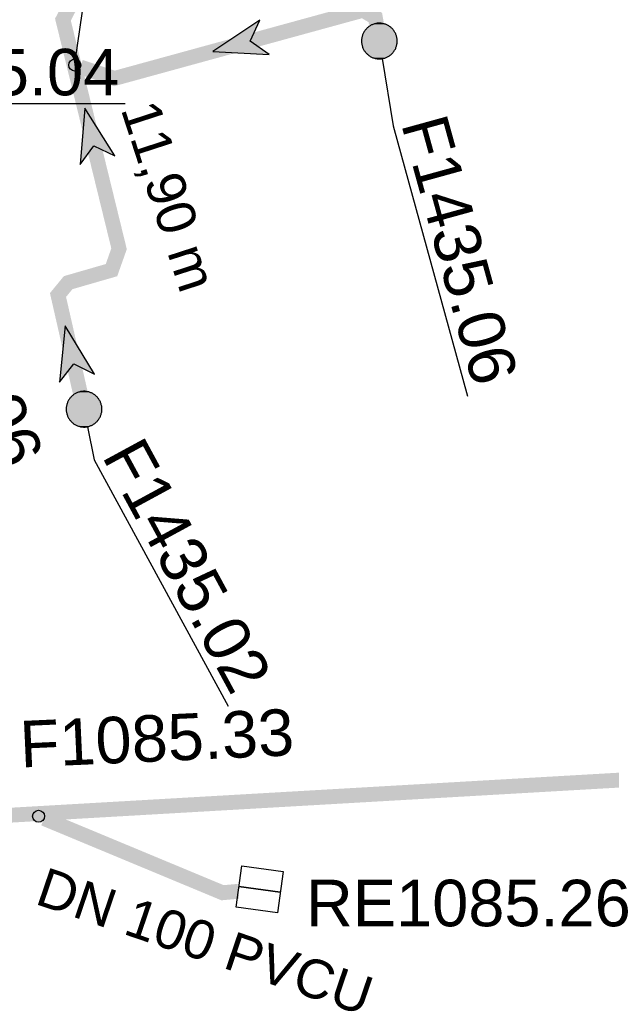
# Model space of a CAD drawing. Extents: x 356718 to 357658, y 5762241 to 5762615.
# Tile 115 of 157: x 357334 to 357344, y 5762431 to 5762448. Entities that reach past the tile are written whole.
import ezdxf
from ezdxf.enums import TextEntityAlignment as Align

# ---------------------------------------------------------------- set-up
doc = ezdxf.new("R2010")
doc.units = 0
doc.header["$MEASUREMENT"] = 0
doc.linetypes.add('AUSGEZOGEN', pattern=[0])
doc.linetypes.add('GESTRICHELT2', pattern=[4, 2, -2])
doc.layers.get('0').update_dxf_attribs({"linetype": 'AUSGEZOGEN'})
for name, color, linetype, true_color in [('111_00131_Symbol', 7, 'AUSGEZOGEN', 0x000000), ('114_00133_Schachtnummer', 7, 'AUSGEZOGEN', 0x000000), ('121_10397_Haltungen_Regenwasser', 5, 'GESTRICHELT2', 0x0000ff), ('121_10398_Haltungen_Schmutzwass', 7, 'AUSGEZOGEN', 0x800000), ('123_00137_Fliessrichtungspfeil', 7, 'AUSGEZOGEN', 0x000000), ('124_00118_Standard__Laenge___10', 7, 'AUSGEZOGEN', 0x000000), ('124_10626_Standard__Laenge____1', 7, 'AUSGEZOGEN', 0x000000)]:
    doc.layers.add(name, color=color, linetype=linetype, true_color=true_color)
doc.styles.add('ARIAL', font='arial.ttf', dxfattribs={"height": 1.5})

# ---------------------------------------------------------------- blocks, each defined once
blk = doc.blocks.new('RE')
at = {"color": 0, "linetype": 'AUSGEZOGEN'}
blk.add_lwpolyline([(-0.35, 0.35), (0.35, 0.35), (0.35, -0.35), (-0.35, -0.35)], close=True, dxfattribs=at)
for points in [[(0, 0.35), (0, -0.35)], [(0, -0.35), (0, 0.35)]]:
    blk.add_lwpolyline(points, dxfattribs=at)
blk = doc.blocks.new('F00')
at = {"color": 0}
blk.add_circle((0, 0), 0.1, dxfattribs=at)
blk = doc.blocks.new('RR')
at = {"color": 0, "linetype": 'AUSGEZOGEN'}
blk.add_lwpolyline([(0.3, 0), (0.3, 0.013), (0.299, 0.025), (0.298, 0.038), (0.296, 0.05), (0.293, 0.063), (0.29, 0.075), (0.287, 0.087), (0.283, 0.099), (0.279, 0.111), (0.274, 0.123), (0.268, 0.134), (0.262, 0.145), (0.256, 0.156), (0.249, 0.167), (0.242, 0.177), (0.234, 0.187), (0.226, 0.197), (0.218, 0.206), (0.209, 0.215), (0.199, 0.224), (0.19, 0.232), (0.18, 0.24), (0.17, 0.247), (0.159, 0.254), (0.148, 0.261), (0.137, 0.267), (0.126, 0.272), (0.114, 0.277), (0.102, 0.282), (0.09, 0.286), (0.078, 0.29), (0.066, 0.293), (0.053, 0.295), (0.041, 0.297), (0.028, 0.299), (0.016, 0.3), (0.003, 0.3), (-0.009, 0.3), (-0.022, 0.299), (-0.035, 0.298), (-0.047, 0.296), (-0.06, 0.294), (-0.072, 0.291), (-0.084, 0.288), (-0.096, 0.284), (-0.108, 0.28), (-0.12, 0.275), (-0.131, 0.27), (-0.143, 0.264), (-0.154, 0.258), (-0.164, 0.251), (-0.175, 0.244), (-0.185, 0.236), (-0.195, 0.228), (-0.204, 0.22), (-0.213, 0.211), (-0.222, 0.202), (-0.23, 0.192), (-0.238, 0.182), (-0.246, 0.172), (-0.253, 0.162), (-0.259, 0.151), (-0.265, 0.14), (-0.271, 0.129), (-0.276, 0.117), (-0.281, 0.105), (-0.285, 0.093), (-0.289, 0.081), (-0.292, 0.069), (-0.295, 0.057), (-0.297, 0.044), (-0.298, 0.032), (-0.299, 0.019), (-0.3, 0.006), (-0.3, -0.006), (-0.299, -0.019), (-0.298, -0.032), (-0.297, -0.044), (-0.295, -0.057), (-0.292, -0.069), (-0.289, -0.081), (-0.285, -0.093), (-0.281, -0.105), (-0.276, -0.117), (-0.271, -0.129), (-0.265, -0.14), (-0.259, -0.151), (-0.253, -0.162), (-0.246, -0.172), (-0.238, -0.182), (-0.23, -0.192), (-0.222, -0.202), (-0.213, -0.211), (-0.204, -0.22), (-0.195, -0.228), (-0.185, -0.236), (-0.175, -0.244), (-0.164, -0.251), (-0.154, -0.258), (-0.143, -0.264), (-0.131, -0.27), (-0.12, -0.275), (-0.108, -0.28), (-0.096, -0.284), (-0.084, -0.288), (-0.072, -0.291), (-0.06, -0.294), (-0.047, -0.296), (-0.035, -0.298), (-0.022, -0.299), (-0.009, -0.3), (0.003, -0.3), (0.016, -0.3), (0.028, -0.299), (0.041, -0.297), (0.053, -0.295), (0.066, -0.293), (0.078, -0.29), (0.09, -0.286), (0.102, -0.282), (0.114, -0.277), (0.126, -0.272), (0.137, -0.267), (0.148, -0.261), (0.159, -0.254), (0.17, -0.247), (0.18, -0.24), (0.19, -0.232), (0.199, -0.224), (0.209, -0.215), (0.218, -0.206), (0.226, -0.197), (0.234, -0.187), (0.242, -0.177), (0.249, -0.167), (0.256, -0.156), (0.262, -0.145), (0.268, -0.134), (0.274, -0.123), (0.279, -0.111), (0.283, -0.099), (0.287, -0.087), (0.29, -0.075), (0.293, -0.063), (0.296, -0.05), (0.298, -0.038), (0.299, -0.025), (0.3, -0.013), (0.3, 0), (0.3, 0)], close=True, dxfattribs=at)
blk.add_lwpolyline([(0.3, 0), (0.3, 0.013), (0.299, 0.025), (0.298, 0.038), (0.296, 0.05), (0.293, 0.063), (0.29, 0.075), (0.287, 0.087), (0.283, 0.099), (0.279, 0.111), (0.274, 0.123), (0.268, 0.134), (0.262, 0.145), (0.256, 0.156), (0.249, 0.167), (0.242, 0.177), (0.234, 0.187), (0.226, 0.197), (0.218, 0.206), (0.209, 0.215), (0.199, 0.224), (0.19, 0.232), (0.18, 0.24), (0.17, 0.247), (0.159, 0.254), (0.148, 0.261), (0.137, 0.267), (0.126, 0.272), (0.114, 0.277), (0.102, 0.282), (0.09, 0.286), (0.078, 0.29), (0.066, 0.293), (0.053, 0.295), (0.041, 0.297), (0.028, 0.299), (0.016, 0.3), (0.003, 0.3), (-0.009, 0.3), (-0.022, 0.299), (-0.035, 0.298), (-0.047, 0.296), (-0.06, 0.294), (-0.072, 0.291), (-0.084, 0.288), (-0.096, 0.284), (-0.108, 0.28), (-0.12, 0.275), (-0.131, 0.27), (-0.143, 0.264), (-0.154, 0.258), (-0.164, 0.251), (-0.175, 0.244), (-0.185, 0.236), (-0.195, 0.228), (-0.204, 0.22), (-0.213, 0.211), (-0.222, 0.202), (-0.23, 0.192), (-0.238, 0.182), (-0.246, 0.172), (-0.253, 0.162), (-0.259, 0.151), (-0.265, 0.14), (-0.271, 0.129), (-0.276, 0.117), (-0.281, 0.105), (-0.285, 0.093), (-0.289, 0.081), (-0.292, 0.069), (-0.295, 0.057), (-0.297, 0.044), (-0.298, 0.032), (-0.299, 0.019), (-0.3, 0.006), (-0.3, -0.006), (-0.299, -0.019), (-0.298, -0.032), (-0.297, -0.044), (-0.295, -0.057), (-0.292, -0.069), (-0.289, -0.081), (-0.285, -0.093), (-0.281, -0.105), (-0.276, -0.117), (-0.271, -0.129), (-0.265, -0.14), (-0.259, -0.151), (-0.253, -0.162), (-0.246, -0.172), (-0.238, -0.182), (-0.23, -0.192), (-0.222, -0.202), (-0.213, -0.211), (-0.204, -0.22), (-0.195, -0.228), (-0.185, -0.236), (-0.175, -0.244), (-0.164, -0.251), (-0.154, -0.258), (-0.143, -0.264), (-0.131, -0.27), (-0.12, -0.275), (-0.108, -0.28), (-0.096, -0.284), (-0.084, -0.288), (-0.072, -0.291), (-0.06, -0.294), (-0.047, -0.296), (-0.035, -0.298), (-0.022, -0.299), (-0.009, -0.3), (0.003, -0.3), (0.016, -0.3), (0.028, -0.299), (0.041, -0.297), (0.053, -0.295), (0.066, -0.293), (0.078, -0.29), (0.09, -0.286), (0.102, -0.282), (0.114, -0.277), (0.126, -0.272), (0.137, -0.267), (0.148, -0.261), (0.159, -0.254), (0.17, -0.247), (0.18, -0.24), (0.19, -0.232), (0.199, -0.224), (0.209, -0.215), (0.218, -0.206), (0.226, -0.197), (0.234, -0.187), (0.242, -0.177), (0.249, -0.167), (0.256, -0.156), (0.262, -0.145), (0.268, -0.134), (0.274, -0.123), (0.279, -0.111), (0.283, -0.099), (0.287, -0.087), (0.29, -0.075), (0.293, -0.063), (0.296, -0.05), (0.298, -0.038), (0.299, -0.025), (0.3, -0.013), (0.3, 0), (0.3, 0)], close=True, dxfattribs=at)
at = {"color": 0}
for points in [[(-0.253, 0.162), (0.253, 0.162), (-0.249, 0.167)], [(-0.253, 0.162), (0.253, 0.162), (-0.249, 0.167)], [(-0.249, 0.167), (0.249, 0.167), (-0.246, 0.172)], [(-0.249, 0.167), (0.249, 0.167), (-0.246, 0.172)], [(0.253, 0.162), (-0.249, 0.167), (0.249, 0.167)], [(0.253, 0.162), (-0.249, 0.167), (0.249, 0.167)], [(-0.246, 0.172), (0.246, 0.172), (-0.242, 0.177)], [(-0.246, 0.172), (0.246, 0.172), (-0.242, 0.177)], [(0.249, 0.167), (-0.246, 0.172), (0.246, 0.172)], [(0.249, 0.167), (-0.246, 0.172), (0.246, 0.172)], [(-0.242, 0.177), (0.242, 0.177), (-0.238, 0.182)], [(-0.242, 0.177), (0.242, 0.177), (-0.238, 0.182)], [(0.246, 0.172), (-0.242, 0.177), (0.242, 0.177)], [(0.246, 0.172), (-0.242, 0.177), (0.242, 0.177)], [(-0.238, 0.182), (0.238, 0.182), (-0.234, 0.187)], [(-0.238, 0.182), (0.238, 0.182), (-0.234, 0.187)], [(0.242, 0.177), (-0.238, 0.182), (0.238, 0.182)], [(0.242, 0.177), (-0.238, 0.182), (0.238, 0.182)], [(-0.234, 0.187), (0.234, 0.187), (-0.23, 0.192)], [(-0.234, 0.187), (0.234, 0.187), (-0.23, 0.192)], [(0.238, 0.182), (-0.234, 0.187), (0.234, 0.187)], [(0.238, 0.182), (-0.234, 0.187), (0.234, 0.187)], [(-0.23, 0.192), (0.23, 0.192), (-0.226, 0.197)], [(-0.23, 0.192), (0.23, 0.192), (-0.226, 0.197)], [(0.234, 0.187), (-0.23, 0.192), (0.23, 0.192)], [(0.234, 0.187), (-0.23, 0.192), (0.23, 0.192)], [(-0.226, 0.197), (0.226, 0.197), (-0.222, 0.202)], [(-0.226, 0.197), (0.226, 0.197), (-0.222, 0.202)], [(0.23, 0.192), (-0.226, 0.197), (0.226, 0.197)], [(0.23, 0.192), (-0.226, 0.197), (0.226, 0.197)], [(-0.222, 0.202), (0.222, 0.202), (-0.218, 0.206)], [(-0.222, 0.202), (0.222, 0.202), (-0.218, 0.206)], [(0.226, 0.197), (-0.222, 0.202), (0.222, 0.202)], [(0.226, 0.197), (-0.222, 0.202), (0.222, 0.202)], [(-0.218, 0.206), (0.218, 0.206), (-0.213, 0.211)], [(-0.218, 0.206), (0.218, 0.206), (-0.213, 0.211)], [(0.222, 0.202), (-0.218, 0.206), (0.218, 0.206)], [(0.222, 0.202), (-0.218, 0.206), (0.218, 0.206)], [(-0.213, 0.211), (0.213, 0.211), (-0.209, 0.215)], [(-0.213, 0.211), (0.213, 0.211), (-0.209, 0.215)], [(0.218, 0.206), (-0.213, 0.211), (0.213, 0.211)], [(0.218, 0.206), (-0.213, 0.211), (0.213, 0.211)], [(-0.209, 0.215), (0.209, 0.215), (-0.204, 0.22)], [(-0.209, 0.215), (0.209, 0.215), (-0.204, 0.22)], [(0.213, 0.211), (-0.209, 0.215), (0.209, 0.215)], [(0.213, 0.211), (-0.209, 0.215), (0.209, 0.215)], [(-0.204, 0.22), (0.204, 0.22), (-0.199, 0.224)], [(-0.204, 0.22), (0.204, 0.22), (-0.199, 0.224)], [(0.209, 0.215), (-0.204, 0.22), (0.204, 0.22)], [(0.209, 0.215), (-0.204, 0.22), (0.204, 0.22)], [(-0.199, 0.224), (0.199, 0.224), (-0.195, 0.228)], [(-0.199, 0.224), (0.199, 0.224), (-0.195, 0.228)], [(0.204, 0.22), (-0.199, 0.224), (0.199, 0.224)], [(0.204, 0.22), (-0.199, 0.224), (0.199, 0.224)], [(-0.195, 0.228), (0.195, 0.228), (-0.19, 0.232)], [(-0.195, 0.228), (0.195, 0.228), (-0.19, 0.232)], [(0.199, 0.224), (-0.195, 0.228), (0.195, 0.228)], [(0.199, 0.224), (-0.195, 0.228), (0.195, 0.228)], [(-0.19, 0.232), (0.19, 0.232), (-0.185, 0.236)], [(-0.19, 0.232), (0.19, 0.232), (-0.185, 0.236)], [(0.195, 0.228), (-0.19, 0.232), (0.19, 0.232)], [(0.195, 0.228), (-0.19, 0.232), (0.19, 0.232)], [(-0.185, 0.236), (0.185, 0.236), (-0.18, 0.24)], [(-0.185, 0.236), (0.185, 0.236), (-0.18, 0.24)], [(0.19, 0.232), (-0.185, 0.236), (0.185, 0.236)], [(0.19, 0.232), (-0.185, 0.236), (0.185, 0.236)], [(-0.18, 0.24), (0.18, 0.24), (-0.175, 0.244)], [(-0.18, 0.24), (0.18, 0.24), (-0.175, 0.244)], [(0.185, 0.236), (-0.18, 0.24), (0.18, 0.24)], [(0.185, 0.236), (-0.18, 0.24), (0.18, 0.24)], [(-0.175, 0.244), (0.175, 0.244), (-0.169, 0.247)], [(-0.175, 0.244), (0.175, 0.244), (-0.169, 0.247)], [(0.18, 0.24), (-0.175, 0.244), (0.175, 0.244)], [(0.18, 0.24), (-0.175, 0.244), (0.175, 0.244)], [(-0.169, 0.247), (0.17, 0.247), (-0.164, 0.251)], [(-0.169, 0.247), (0.17, 0.247), (-0.164, 0.251)], [(0.175, 0.244), (-0.169, 0.247), (0.17, 0.247)], [(0.175, 0.244), (-0.169, 0.247), (0.17, 0.247)], [(-0.164, 0.251), (0.164, 0.251), (-0.159, 0.254)], [(-0.164, 0.251), (0.164, 0.251), (-0.159, 0.254)], [(0.17, 0.247), (-0.164, 0.251), (0.164, 0.251)], [(0.17, 0.247), (-0.164, 0.251), (0.164, 0.251)], [(-0.159, 0.254), (0.159, 0.254), (-0.154, 0.258)], [(-0.159, 0.254), (0.159, 0.254), (-0.154, 0.258)], [(0.164, 0.251), (-0.159, 0.254), (0.159, 0.254)], [(0.164, 0.251), (-0.159, 0.254), (0.159, 0.254)], [(-0.154, 0.258), (0.154, 0.258), (-0.148, 0.261)], [(-0.154, 0.258), (0.154, 0.258), (-0.148, 0.261)], [(0.159, 0.254), (-0.154, 0.258), (0.154, 0.258)], [(0.159, 0.254), (-0.154, 0.258), (0.154, 0.258)], [(-0.148, 0.261), (0.148, 0.261), (-0.143, 0.264)], [(-0.148, 0.261), (0.148, 0.261), (-0.143, 0.264)], [(0.154, 0.258), (-0.148, 0.261), (0.148, 0.261)], [(0.154, 0.258), (-0.148, 0.261), (0.148, 0.261)], [(-0.143, 0.264), (0.142, 0.264), (-0.137, 0.267)], [(-0.143, 0.264), (0.142, 0.264), (-0.137, 0.267)], [(0.148, 0.261), (-0.143, 0.264), (0.142, 0.264)], [(0.148, 0.261), (-0.143, 0.264), (0.142, 0.264)], [(-0.137, 0.267), (0.137, 0.267), (-0.131, 0.27)], [(-0.137, 0.267), (0.137, 0.267), (-0.131, 0.27)], [(0.142, 0.264), (-0.137, 0.267), (0.137, 0.267)], [(0.142, 0.264), (-0.137, 0.267), (0.137, 0.267)], [(-0.131, 0.27), (0.131, 0.27), (-0.126, 0.272)], [(-0.131, 0.27), (0.131, 0.27), (-0.126, 0.272)], [(0.137, 0.267), (-0.131, 0.27), (0.131, 0.27)], [(0.137, 0.267), (-0.131, 0.27), (0.131, 0.27)], [(-0.126, 0.272), (0.126, 0.272), (-0.12, 0.275)], [(-0.126, 0.272), (0.126, 0.272), (-0.12, 0.275)], [(0.131, 0.27), (-0.126, 0.272), (0.126, 0.272)], [(0.131, 0.27), (-0.126, 0.272), (0.126, 0.272)], [(-0.12, 0.275), (0.12, 0.275), (-0.114, 0.277)], [(-0.12, 0.275), (0.12, 0.275), (-0.114, 0.277)], [(0.126, 0.272), (-0.12, 0.275), (0.12, 0.275)], [(0.126, 0.272), (-0.12, 0.275), (0.12, 0.275)], [(-0.114, 0.277), (0.114, 0.277), (-0.108, 0.28)], [(-0.114, 0.277), (0.114, 0.277), (-0.108, 0.28)], [(0.12, 0.275), (-0.114, 0.277), (0.114, 0.277)], [(0.12, 0.275), (-0.114, 0.277), (0.114, 0.277)], [(-0.108, 0.28), (0.108, 0.28), (-0.102, 0.282)], [(-0.108, 0.28), (0.108, 0.28), (-0.102, 0.282)], [(0.114, 0.277), (-0.108, 0.28), (0.108, 0.28)], [(0.114, 0.277), (-0.108, 0.28), (0.108, 0.28)], [(-0.102, 0.282), (0.102, 0.282), (-0.096, 0.284)], [(-0.102, 0.282), (0.102, 0.282), (-0.096, 0.284)], [(0.108, 0.28), (-0.102, 0.282), (0.102, 0.282)], [(0.108, 0.28), (-0.102, 0.282), (0.102, 0.282)], [(-0.096, 0.284), (0.096, 0.284), (-0.09, 0.286)], [(-0.096, 0.284), (0.096, 0.284), (-0.09, 0.286)], [(0.102, 0.282), (-0.096, 0.284), (0.096, 0.284)], [(0.102, 0.282), (-0.096, 0.284), (0.096, 0.284)], [(-0.09, 0.286), (0.09, 0.286), (-0.084, 0.288)], [(-0.09, 0.286), (0.09, 0.286), (-0.084, 0.288)], [(0.096, 0.284), (-0.09, 0.286), (0.09, 0.286)], [(0.096, 0.284), (-0.09, 0.286), (0.09, 0.286)], [(-0.084, 0.288), (0.084, 0.288), (-0.078, 0.29)], [(-0.084, 0.288), (0.084, 0.288), (-0.078, 0.29)], [(0.09, 0.286), (-0.084, 0.288), (0.084, 0.288)], [(0.09, 0.286), (-0.084, 0.288), (0.084, 0.288)], [(-0.078, 0.29), (0.078, 0.29), (-0.072, 0.291)], [(-0.078, 0.29), (0.078, 0.29), (-0.072, 0.291)], [(0.084, 0.288), (-0.078, 0.29), (0.078, 0.29)], [(0.084, 0.288), (-0.078, 0.29), (0.078, 0.29)], [(-0.072, 0.291), (0.072, 0.291), (-0.066, 0.293)], [(-0.072, 0.291), (0.072, 0.291), (-0.066, 0.293)], [(0.078, 0.29), (-0.072, 0.291), (0.072, 0.291)], [(0.078, 0.29), (-0.072, 0.291), (0.072, 0.291)], [(-0.066, 0.293), (0.066, 0.293), (-0.06, 0.294)], [(-0.066, 0.293), (0.066, 0.293), (-0.06, 0.294)], [(0.072, 0.291), (-0.066, 0.293), (0.066, 0.293)], [(0.072, 0.291), (-0.066, 0.293), (0.066, 0.293)], [(-0.06, 0.294), (0.059, 0.294), (-0.053, 0.295)], [(-0.06, 0.294), (0.059, 0.294), (-0.053, 0.295)], [(0.066, 0.293), (-0.06, 0.294), (0.059, 0.294)], [(0.066, 0.293), (-0.06, 0.294), (0.059, 0.294)], [(-0.053, 0.295), (0.053, 0.295), (-0.047, 0.296)], [(-0.053, 0.295), (0.053, 0.295), (-0.047, 0.296)], [(0.059, 0.294), (-0.053, 0.295), (0.053, 0.295)], [(0.059, 0.294), (-0.053, 0.295), (0.053, 0.295)], [(-0.047, 0.296), (0.047, 0.296), (-0.04, 0.297)], [(-0.047, 0.296), (0.047, 0.296), (-0.04, 0.297)], [(0.053, 0.295), (-0.047, 0.296), (0.047, 0.296)], [(0.053, 0.295), (-0.047, 0.296), (0.047, 0.296)], [(-0.04, 0.297), (0.041, 0.297), (-0.035, 0.298)], [(-0.04, 0.297), (0.041, 0.297), (-0.035, 0.298)], [(0.047, 0.296), (-0.04, 0.297), (0.041, 0.297)], [(0.047, 0.296), (-0.04, 0.297), (0.041, 0.297)], [(-0.035, 0.298), (0.034, 0.298), (-0.028, 0.299)], [(-0.035, 0.298), (0.034, 0.298), (-0.028, 0.299)], [(0.041, 0.297), (-0.035, 0.298), (0.034, 0.298)], [(0.041, 0.297), (-0.035, 0.298), (0.034, 0.298)], [(0.034, 0.298), (-0.028, 0.299), (0.028, 0.299)], [(-0.028, 0.299), (0.028, 0.299), (-0.022, 0.299)], [(0.034, 0.298), (-0.028, 0.299), (0.028, 0.299)], [(-0.028, 0.299), (0.028, 0.299), (-0.022, 0.299)], [(-0.022, 0.299), (0.021, 0.299), (-0.015, 0.3)], [(-0.022, 0.299), (0.021, 0.299), (-0.015, 0.3)], [(0.028, 0.299), (-0.022, 0.299), (0.021, 0.299)], [(0.028, 0.299), (-0.022, 0.299), (0.021, 0.299)], [(0.021, 0.299), (-0.015, 0.3), (0.016, 0.3)], [(-0.015, 0.3), (0.016, 0.3), (-0.009, 0.3)], [(0.021, 0.299), (-0.015, 0.3), (0.016, 0.3)], [(-0.015, 0.3), (0.016, 0.3), (-0.009, 0.3)], [(0.016, 0.3), (-0.009, 0.3), (0.007, 0.3)], [(-0.009, 0.3), (0.007, 0.3), (0.003, 0.3)], [(0.016, 0.3), (-0.009, 0.3), (0.007, 0.3)], [(-0.009, 0.3), (0.007, 0.3), (0.003, 0.3)], [(-0.3, 0.013), (0.3, 0.013), (-0.299, 0.019)], [(-0.3, 0.013), (0.3, 0.013), (-0.299, 0.019)], [(-0.3, 0.006), (0.3, 0.006), (-0.3, 0.013)], [(0.3, 0.006), (-0.3, 0.013), (0.3, 0.013)], [(-0.3, 0.006), (0.3, 0.006), (-0.3, 0.013)], [(0.3, 0.006), (-0.3, 0.013), (0.3, 0.013)], [(-0.3, 0), (0.3, 0), (-0.3, 0.006)], [(0.3, 0), (-0.3, 0.006), (0.3, 0.006)], [(-0.3, 0), (0.3, 0), (-0.3, 0.006)], [(0.3, 0), (-0.3, 0.006), (0.3, 0.006)], [(0.3, -0.006), (-0.3, -0.006), (0.3, 0)], [(-0.3, -0.006), (0.3, 0), (-0.3, 0)], [(0.3, -0.006), (-0.3, -0.006), (0.3, 0)], [(-0.3, -0.006), (0.3, 0), (-0.3, 0)], [(-0.299, 0.025), (0.299, 0.025), (-0.298, 0.032)], [(-0.299, 0.025), (0.299, 0.025), (-0.298, 0.032)], [(-0.299, 0.019), (0.299, 0.019), (-0.299, 0.025)], [(0.299, 0.019), (-0.299, 0.025), (0.299, 0.025)], [(-0.299, 0.019), (0.299, 0.019), (-0.299, 0.025)], [(0.299, 0.019), (-0.299, 0.025), (0.299, 0.025)], [(0.3, 0.013), (-0.299, 0.019), (0.299, 0.019)], [(0.3, 0.013), (-0.299, 0.019), (0.299, 0.019)], [(-0.298, 0.038), (0.298, 0.038), (-0.297, 0.044)], [(-0.298, 0.038), (0.298, 0.038), (-0.297, 0.044)], [(-0.298, 0.032), (0.298, 0.032), (-0.298, 0.038)], [(0.298, 0.032), (-0.298, 0.038), (0.298, 0.038)], [(-0.298, 0.032), (0.298, 0.032), (-0.298, 0.038)], [(0.298, 0.032), (-0.298, 0.038), (0.298, 0.038)], [(0.299, 0.025), (-0.298, 0.032), (0.298, 0.032)], [(0.299, 0.025), (-0.298, 0.032), (0.298, 0.032)], [(-0.297, 0.044), (0.297, 0.044), (-0.296, 0.05)], [(-0.297, 0.044), (0.297, 0.044), (-0.296, 0.05)], [(0.298, 0.038), (-0.297, 0.044), (0.297, 0.044)], [(0.298, 0.038), (-0.297, 0.044), (0.297, 0.044)], [(-0.296, 0.05), (0.296, 0.05), (-0.295, 0.057)], [(-0.296, 0.05), (0.296, 0.05), (-0.295, 0.057)], [(0.297, 0.044), (-0.296, 0.05), (0.296, 0.05)], [(0.297, 0.044), (-0.296, 0.05), (0.296, 0.05)], [(-0.295, 0.057), (0.295, 0.057), (-0.293, 0.063)], [(-0.295, 0.057), (0.295, 0.057), (-0.293, 0.063)], [(0.296, 0.05), (-0.295, 0.057), (0.295, 0.057)], [(0.296, 0.05), (-0.295, 0.057), (0.295, 0.057)], [(-0.293, 0.063), (0.293, 0.063), (-0.292, 0.069)], [(-0.293, 0.063), (0.293, 0.063), (-0.292, 0.069)], [(0.295, 0.057), (-0.293, 0.063), (0.293, 0.063)], [(0.295, 0.057), (-0.293, 0.063), (0.293, 0.063)], [(-0.292, 0.069), (0.292, 0.069), (-0.29, 0.075)], [(-0.292, 0.069), (0.292, 0.069), (-0.29, 0.075)], [(0.293, 0.063), (-0.292, 0.069), (0.292, 0.069)], [(0.293, 0.063), (-0.292, 0.069), (0.292, 0.069)], [(-0.29, 0.075), (0.29, 0.075), (-0.289, 0.081)], [(-0.29, 0.075), (0.29, 0.075), (-0.289, 0.081)], [(0.292, 0.069), (-0.29, 0.075), (0.29, 0.075)], [(0.292, 0.069), (-0.29, 0.075), (0.29, 0.075)], [(-0.289, 0.081), (0.289, 0.081), (-0.287, 0.087)], [(-0.289, 0.081), (0.289, 0.081), (-0.287, 0.087)], [(0.29, 0.075), (-0.289, 0.081), (0.289, 0.081)], [(0.29, 0.075), (-0.289, 0.081), (0.289, 0.081)], [(-0.287, 0.087), (0.287, 0.087), (-0.285, 0.093)], [(-0.287, 0.087), (0.287, 0.087), (-0.285, 0.093)], [(0.289, 0.081), (-0.287, 0.087), (0.287, 0.087)], [(0.289, 0.081), (-0.287, 0.087), (0.287, 0.087)], [(-0.285, 0.093), (0.285, 0.093), (-0.283, 0.099)], [(-0.285, 0.093), (0.285, 0.093), (-0.283, 0.099)], [(0.287, 0.087), (-0.285, 0.093), (0.285, 0.093)], [(0.287, 0.087), (-0.285, 0.093), (0.285, 0.093)], [(-0.283, 0.099), (0.283, 0.099), (-0.281, 0.105)], [(-0.283, 0.099), (0.283, 0.099), (-0.281, 0.105)], [(0.285, 0.093), (-0.283, 0.099), (0.283, 0.099)], [(0.285, 0.093), (-0.283, 0.099), (0.283, 0.099)], [(-0.281, 0.105), (0.281, 0.105), (-0.279, 0.111)], [(-0.281, 0.105), (0.281, 0.105), (-0.279, 0.111)], [(0.283, 0.099), (-0.281, 0.105), (0.281, 0.105)], [(0.283, 0.099), (-0.281, 0.105), (0.281, 0.105)], [(-0.279, 0.111), (0.279, 0.111), (-0.276, 0.117)], [(-0.279, 0.111), (0.279, 0.111), (-0.276, 0.117)], [(0.281, 0.105), (-0.279, 0.111), (0.279, 0.111)], [(0.281, 0.105), (-0.279, 0.111), (0.279, 0.111)], [(-0.276, 0.117), (0.276, 0.117), (-0.274, 0.123)], [(-0.276, 0.117), (0.276, 0.117), (-0.274, 0.123)], [(0.279, 0.111), (-0.276, 0.117), (0.276, 0.117)], [(0.279, 0.111), (-0.276, 0.117), (0.276, 0.117)], [(-0.274, 0.123), (0.274, 0.123), (-0.271, 0.129)], [(-0.274, 0.123), (0.274, 0.123), (-0.271, 0.129)], [(0.276, 0.117), (-0.274, 0.123), (0.274, 0.123)], [(0.276, 0.117), (-0.274, 0.123), (0.274, 0.123)], [(-0.271, 0.129), (0.271, 0.129), (-0.268, 0.134)], [(-0.271, 0.129), (0.271, 0.129), (-0.268, 0.134)], [(0.274, 0.123), (-0.271, 0.129), (0.271, 0.129)], [(0.274, 0.123), (-0.271, 0.129), (0.271, 0.129)], [(-0.268, 0.134), (0.268, 0.134), (-0.265, 0.14)], [(-0.268, 0.134), (0.268, 0.134), (-0.265, 0.14)], [(0.271, 0.129), (-0.268, 0.134), (0.268, 0.134)], [(0.271, 0.129), (-0.268, 0.134), (0.268, 0.134)], [(-0.265, 0.14), (0.265, 0.14), (-0.262, 0.145)], [(-0.265, 0.14), (0.265, 0.14), (-0.262, 0.145)], [(0.268, 0.134), (-0.265, 0.14), (0.265, 0.14)], [(0.268, 0.134), (-0.265, 0.14), (0.265, 0.14)], [(-0.262, 0.145), (0.262, 0.145), (-0.259, 0.151)], [(-0.262, 0.145), (0.262, 0.145), (-0.259, 0.151)], [(0.265, 0.14), (-0.262, 0.145), (0.262, 0.145)], [(0.265, 0.14), (-0.262, 0.145), (0.262, 0.145)], [(-0.259, 0.151), (0.259, 0.151), (-0.256, 0.156)], [(-0.259, 0.151), (0.259, 0.151), (-0.256, 0.156)], [(0.262, 0.145), (-0.259, 0.151), (0.259, 0.151)], [(0.262, 0.145), (-0.259, 0.151), (0.259, 0.151)], [(-0.256, 0.156), (0.256, 0.156), (-0.253, 0.162)], [(-0.256, 0.156), (0.256, 0.156), (-0.253, 0.162)], [(0.259, 0.151), (-0.256, 0.156), (0.256, 0.156)], [(0.259, 0.151), (-0.256, 0.156), (0.256, 0.156)], [(0.256, 0.156), (-0.253, 0.162), (0.253, 0.162)], [(0.256, 0.156), (-0.253, 0.162), (0.253, 0.162)], [(0.3, 0), (0.3, 0), (0.3, 0)], [(0.3, 0), (0.3, 0), (0.3, 0)], [(0.3, 0), (0.3, 0), (0.3, 0)], [(0.3, 0), (0.3, 0), (0.3, 0)], [(0.3, -0.013), (-0.3, -0.013), (0.3, -0.006)], [(-0.3, -0.013), (0.3, -0.006), (-0.3, -0.006)], [(0.3, -0.013), (-0.3, -0.013), (0.3, -0.006)], [(-0.3, -0.013), (0.3, -0.006), (-0.3, -0.006)], [(-0.299, -0.019), (0.3, -0.013), (-0.3, -0.013)], [(-0.299, -0.019), (0.3, -0.013), (-0.3, -0.013)], [(0.299, -0.019), (-0.299, -0.019), (0.3, -0.013)], [(0.299, -0.019), (-0.299, -0.019), (0.3, -0.013)], [(0.299, -0.025), (-0.299, -0.025), (0.299, -0.019)], [(-0.299, -0.025), (0.299, -0.019), (-0.299, -0.019)], [(0.299, -0.025), (-0.299, -0.025), (0.299, -0.019)], [(-0.299, -0.025), (0.299, -0.019), (-0.299, -0.019)], [(-0.298, -0.032), (0.299, -0.025), (-0.299, -0.025)], [(-0.298, -0.032), (0.299, -0.025), (-0.299, -0.025)], [(0.298, -0.032), (-0.298, -0.032), (0.299, -0.025)], [(0.298, -0.032), (-0.298, -0.032), (0.299, -0.025)], [(0.298, -0.038), (-0.298, -0.038), (0.298, -0.032)], [(-0.298, -0.038), (0.298, -0.032), (-0.298, -0.032)], [(0.298, -0.038), (-0.298, -0.038), (0.298, -0.032)], [(-0.298, -0.038), (0.298, -0.032), (-0.298, -0.032)], [(-0.297, -0.044), (0.298, -0.038), (-0.298, -0.038)], [(-0.297, -0.044), (0.298, -0.038), (-0.298, -0.038)], [(0.297, -0.044), (-0.297, -0.044), (0.298, -0.038)], [(0.297, -0.044), (-0.297, -0.044), (0.298, -0.038)], [(-0.296, -0.05), (0.297, -0.044), (-0.297, -0.044)], [(-0.296, -0.05), (0.297, -0.044), (-0.297, -0.044)], [(0.296, -0.05), (-0.296, -0.05), (0.297, -0.044)], [(0.296, -0.05), (-0.296, -0.05), (0.297, -0.044)], [(-0.295, -0.057), (0.296, -0.05), (-0.296, -0.05)], [(-0.295, -0.057), (0.296, -0.05), (-0.296, -0.05)], [(0.295, -0.057), (-0.295, -0.057), (0.296, -0.05)], [(0.295, -0.057), (-0.295, -0.057), (0.296, -0.05)], [(-0.293, -0.063), (0.295, -0.057), (-0.295, -0.057)], [(-0.293, -0.063), (0.295, -0.057), (-0.295, -0.057)], [(0.293, -0.063), (-0.293, -0.063), (0.295, -0.057)], [(0.293, -0.063), (-0.293, -0.063), (0.295, -0.057)], [(-0.292, -0.069), (0.293, -0.063), (-0.293, -0.063)], [(-0.292, -0.069), (0.293, -0.063), (-0.293, -0.063)], [(0.292, -0.069), (-0.292, -0.069), (0.293, -0.063)], [(0.292, -0.069), (-0.292, -0.069), (0.293, -0.063)], [(-0.29, -0.075), (0.292, -0.069), (-0.292, -0.069)], [(-0.29, -0.075), (0.292, -0.069), (-0.292, -0.069)], [(0.29, -0.075), (-0.29, -0.075), (0.292, -0.069)], [(0.29, -0.075), (-0.29, -0.075), (0.292, -0.069)], [(-0.289, -0.081), (0.29, -0.075), (-0.29, -0.075)], [(-0.289, -0.081), (0.29, -0.075), (-0.29, -0.075)], [(0.289, -0.081), (-0.289, -0.081), (0.29, -0.075)], [(0.289, -0.081), (-0.289, -0.081), (0.29, -0.075)], [(-0.287, -0.087), (0.289, -0.081), (-0.289, -0.081)], [(-0.287, -0.087), (0.289, -0.081), (-0.289, -0.081)], [(0.287, -0.087), (-0.287, -0.087), (0.289, -0.081)], [(0.287, -0.087), (-0.287, -0.087), (0.289, -0.081)], [(-0.285, -0.093), (0.287, -0.087), (-0.287, -0.087)], [(-0.285, -0.093), (0.287, -0.087), (-0.287, -0.087)], [(0.285, -0.093), (-0.285, -0.093), (0.287, -0.087)], [(0.285, -0.093), (-0.285, -0.093), (0.287, -0.087)], [(-0.283, -0.099), (0.285, -0.093), (-0.285, -0.093)], [(-0.283, -0.099), (0.285, -0.093), (-0.285, -0.093)], [(0.283, -0.099), (-0.283, -0.099), (0.285, -0.093)], [(0.283, -0.099), (-0.283, -0.099), (0.285, -0.093)], [(-0.281, -0.105), (0.283, -0.099), (-0.283, -0.099)], [(-0.281, -0.105), (0.283, -0.099), (-0.283, -0.099)], [(0.281, -0.105), (-0.281, -0.105), (0.283, -0.099)], [(0.281, -0.105), (-0.281, -0.105), (0.283, -0.099)], [(-0.279, -0.111), (0.281, -0.105), (-0.281, -0.105)], [(-0.279, -0.111), (0.281, -0.105), (-0.281, -0.105)], [(0.279, -0.111), (-0.279, -0.111), (0.281, -0.105)], [(0.279, -0.111), (-0.279, -0.111), (0.281, -0.105)], [(-0.276, -0.117), (0.279, -0.111), (-0.279, -0.111)], [(-0.276, -0.117), (0.279, -0.111), (-0.279, -0.111)], [(0.276, -0.117), (-0.276, -0.117), (0.279, -0.111)], [(0.276, -0.117), (-0.276, -0.117), (0.279, -0.111)], [(-0.274, -0.123), (0.276, -0.117), (-0.276, -0.117)], [(-0.274, -0.123), (0.276, -0.117), (-0.276, -0.117)], [(0.274, -0.123), (-0.274, -0.123), (0.276, -0.117)], [(0.274, -0.123), (-0.274, -0.123), (0.276, -0.117)], [(-0.271, -0.129), (0.274, -0.123), (-0.274, -0.123)], [(-0.271, -0.129), (0.274, -0.123), (-0.274, -0.123)], [(0.271, -0.129), (-0.271, -0.129), (0.274, -0.123)], [(0.271, -0.129), (-0.271, -0.129), (0.274, -0.123)], [(-0.268, -0.134), (0.271, -0.129), (-0.271, -0.129)], [(-0.268, -0.134), (0.271, -0.129), (-0.271, -0.129)], [(0.268, -0.134), (-0.268, -0.134), (0.271, -0.129)], [(0.268, -0.134), (-0.268, -0.134), (0.271, -0.129)], [(-0.265, -0.14), (0.268, -0.134), (-0.268, -0.134)], [(-0.265, -0.14), (0.268, -0.134), (-0.268, -0.134)], [(0.265, -0.14), (-0.265, -0.14), (0.268, -0.134)], [(0.265, -0.14), (-0.265, -0.14), (0.268, -0.134)], [(-0.262, -0.145), (0.265, -0.14), (-0.265, -0.14)], [(-0.262, -0.145), (0.265, -0.14), (-0.265, -0.14)], [(0.262, -0.145), (-0.262, -0.145), (0.265, -0.14)], [(0.262, -0.145), (-0.262, -0.145), (0.265, -0.14)], [(-0.259, -0.151), (0.262, -0.145), (-0.262, -0.145)], [(-0.259, -0.151), (0.262, -0.145), (-0.262, -0.145)], [(0.259, -0.151), (-0.259, -0.151), (0.262, -0.145)], [(0.259, -0.151), (-0.259, -0.151), (0.262, -0.145)], [(-0.256, -0.156), (0.259, -0.151), (-0.259, -0.151)], [(-0.256, -0.156), (0.259, -0.151), (-0.259, -0.151)], [(0.256, -0.156), (-0.256, -0.156), (0.259, -0.151)], [(0.256, -0.156), (-0.256, -0.156), (0.259, -0.151)], [(-0.253, -0.162), (0.256, -0.156), (-0.256, -0.156)], [(-0.253, -0.162), (0.256, -0.156), (-0.256, -0.156)], [(0.253, -0.162), (-0.253, -0.162), (0.256, -0.156)], [(0.253, -0.162), (-0.253, -0.162), (0.256, -0.156)], [(-0.249, -0.167), (0.253, -0.162), (-0.253, -0.162)], [(-0.249, -0.167), (0.253, -0.162), (-0.253, -0.162)], [(0.249, -0.167), (-0.249, -0.167), (0.253, -0.162)], [(0.249, -0.167), (-0.249, -0.167), (0.253, -0.162)], [(-0.246, -0.172), (0.249, -0.167), (-0.249, -0.167)], [(-0.246, -0.172), (0.249, -0.167), (-0.249, -0.167)], [(0.246, -0.172), (-0.246, -0.172), (0.249, -0.167)], [(0.246, -0.172), (-0.246, -0.172), (0.249, -0.167)], [(-0.242, -0.177), (0.246, -0.172), (-0.246, -0.172)], [(-0.242, -0.177), (0.246, -0.172), (-0.246, -0.172)], [(0.242, -0.177), (-0.242, -0.177), (0.246, -0.172)], [(0.242, -0.177), (-0.242, -0.177), (0.246, -0.172)], [(-0.238, -0.182), (0.242, -0.177), (-0.242, -0.177)], [(-0.238, -0.182), (0.242, -0.177), (-0.242, -0.177)], [(0.238, -0.182), (-0.238, -0.182), (0.242, -0.177)], [(0.238, -0.182), (-0.238, -0.182), (0.242, -0.177)], [(-0.234, -0.187), (0.238, -0.182), (-0.238, -0.182)], [(-0.234, -0.187), (0.238, -0.182), (-0.238, -0.182)], [(0.234, -0.187), (-0.234, -0.187), (0.238, -0.182)], [(0.234, -0.187), (-0.234, -0.187), (0.238, -0.182)], [(-0.23, -0.192), (0.234, -0.187), (-0.234, -0.187)], [(-0.23, -0.192), (0.234, -0.187), (-0.234, -0.187)], [(0.23, -0.192), (-0.23, -0.192), (0.234, -0.187)], [(0.23, -0.192), (-0.23, -0.192), (0.234, -0.187)], [(-0.226, -0.197), (0.23, -0.192), (-0.23, -0.192)], [(-0.226, -0.197), (0.23, -0.192), (-0.23, -0.192)], [(0.226, -0.197), (-0.226, -0.197), (0.23, -0.192)], [(0.226, -0.197), (-0.226, -0.197), (0.23, -0.192)], [(-0.222, -0.202), (0.226, -0.197), (-0.226, -0.197)], [(-0.222, -0.202), (0.226, -0.197), (-0.226, -0.197)], [(0.222, -0.202), (-0.222, -0.202), (0.226, -0.197)], [(0.222, -0.202), (-0.222, -0.202), (0.226, -0.197)], [(-0.218, -0.206), (0.222, -0.202), (-0.222, -0.202)], [(-0.218, -0.206), (0.222, -0.202), (-0.222, -0.202)], [(0.218, -0.206), (-0.218, -0.206), (0.222, -0.202)], [(0.218, -0.206), (-0.218, -0.206), (0.222, -0.202)], [(-0.213, -0.211), (0.218, -0.206), (-0.218, -0.206)], [(-0.213, -0.211), (0.218, -0.206), (-0.218, -0.206)], [(0.213, -0.211), (-0.213, -0.211), (0.218, -0.206)], [(0.213, -0.211), (-0.213, -0.211), (0.218, -0.206)], [(-0.209, -0.215), (0.213, -0.211), (-0.213, -0.211)], [(-0.209, -0.215), (0.213, -0.211), (-0.213, -0.211)], [(0.209, -0.215), (-0.209, -0.215), (0.213, -0.211)], [(0.209, -0.215), (-0.209, -0.215), (0.213, -0.211)], [(-0.204, -0.22), (0.209, -0.215), (-0.209, -0.215)], [(-0.204, -0.22), (0.209, -0.215), (-0.209, -0.215)], [(0.204, -0.22), (-0.204, -0.22), (0.209, -0.215)], [(0.204, -0.22), (-0.204, -0.22), (0.209, -0.215)], [(-0.199, -0.224), (0.204, -0.22), (-0.204, -0.22)], [(-0.199, -0.224), (0.204, -0.22), (-0.204, -0.22)], [(0.199, -0.224), (-0.199, -0.224), (0.204, -0.22)], [(0.199, -0.224), (-0.199, -0.224), (0.204, -0.22)], [(-0.195, -0.228), (0.199, -0.224), (-0.199, -0.224)], [(-0.195, -0.228), (0.199, -0.224), (-0.199, -0.224)], [(0.195, -0.228), (-0.195, -0.228), (0.199, -0.224)], [(0.195, -0.228), (-0.195, -0.228), (0.199, -0.224)], [(-0.19, -0.232), (0.195, -0.228), (-0.195, -0.228)], [(-0.19, -0.232), (0.195, -0.228), (-0.195, -0.228)], [(0.19, -0.232), (-0.19, -0.232), (0.195, -0.228)], [(0.19, -0.232), (-0.19, -0.232), (0.195, -0.228)], [(-0.185, -0.236), (0.19, -0.232), (-0.19, -0.232)], [(-0.185, -0.236), (0.19, -0.232), (-0.19, -0.232)], [(0.185, -0.236), (-0.185, -0.236), (0.19, -0.232)], [(0.185, -0.236), (-0.185, -0.236), (0.19, -0.232)], [(-0.18, -0.24), (0.185, -0.236), (-0.185, -0.236)], [(-0.18, -0.24), (0.185, -0.236), (-0.185, -0.236)], [(0.18, -0.24), (-0.18, -0.24), (0.185, -0.236)], [(0.18, -0.24), (-0.18, -0.24), (0.185, -0.236)], [(-0.175, -0.244), (0.18, -0.24), (-0.18, -0.24)], [(-0.175, -0.244), (0.18, -0.24), (-0.18, -0.24)], [(0.175, -0.244), (-0.175, -0.244), (0.18, -0.24)], [(0.175, -0.244), (-0.175, -0.244), (0.18, -0.24)], [(-0.169, -0.247), (0.175, -0.244), (-0.175, -0.244)], [(-0.169, -0.247), (0.175, -0.244), (-0.175, -0.244)], [(0.17, -0.247), (-0.169, -0.247), (0.175, -0.244)], [(0.17, -0.247), (-0.169, -0.247), (0.175, -0.244)], [(-0.164, -0.251), (0.17, -0.247), (-0.169, -0.247)], [(-0.164, -0.251), (0.17, -0.247), (-0.169, -0.247)], [(0.164, -0.251), (-0.164, -0.251), (0.17, -0.247)], [(0.164, -0.251), (-0.164, -0.251), (0.17, -0.247)], [(-0.159, -0.254), (0.164, -0.251), (-0.164, -0.251)], [(-0.159, -0.254), (0.164, -0.251), (-0.164, -0.251)], [(0.159, -0.254), (-0.159, -0.254), (0.164, -0.251)], [(0.159, -0.254), (-0.159, -0.254), (0.164, -0.251)], [(-0.154, -0.258), (0.159, -0.254), (-0.159, -0.254)], [(-0.154, -0.258), (0.159, -0.254), (-0.159, -0.254)], [(0.154, -0.258), (-0.154, -0.258), (0.159, -0.254)], [(0.154, -0.258), (-0.154, -0.258), (0.159, -0.254)], [(-0.148, -0.261), (0.154, -0.258), (-0.154, -0.258)], [(-0.148, -0.261), (0.154, -0.258), (-0.154, -0.258)], [(0.148, -0.261), (-0.148, -0.261), (0.154, -0.258)], [(0.148, -0.261), (-0.148, -0.261), (0.154, -0.258)], [(-0.143, -0.264), (0.148, -0.261), (-0.148, -0.261)], [(-0.143, -0.264), (0.148, -0.261), (-0.148, -0.261)], [(0.142, -0.264), (-0.143, -0.264), (0.148, -0.261)], [(0.142, -0.264), (-0.143, -0.264), (0.148, -0.261)], [(-0.137, -0.267), (0.142, -0.264), (-0.143, -0.264)], [(-0.137, -0.267), (0.142, -0.264), (-0.143, -0.264)], [(0.137, -0.267), (-0.137, -0.267), (0.142, -0.264)], [(0.137, -0.267), (-0.137, -0.267), (0.142, -0.264)], [(-0.131, -0.27), (0.137, -0.267), (-0.137, -0.267)], [(-0.131, -0.27), (0.137, -0.267), (-0.137, -0.267)], [(0.131, -0.27), (-0.131, -0.27), (0.137, -0.267)], [(0.131, -0.27), (-0.131, -0.27), (0.137, -0.267)], [(-0.126, -0.272), (0.131, -0.27), (-0.131, -0.27)], [(-0.126, -0.272), (0.131, -0.27), (-0.131, -0.27)], [(0.126, -0.272), (-0.126, -0.272), (0.131, -0.27)], [(0.126, -0.272), (-0.126, -0.272), (0.131, -0.27)], [(-0.12, -0.275), (0.126, -0.272), (-0.126, -0.272)], [(-0.12, -0.275), (0.126, -0.272), (-0.126, -0.272)], [(0.12, -0.275), (-0.12, -0.275), (0.126, -0.272)], [(0.12, -0.275), (-0.12, -0.275), (0.126, -0.272)], [(-0.114, -0.277), (0.12, -0.275), (-0.12, -0.275)], [(-0.114, -0.277), (0.12, -0.275), (-0.12, -0.275)], [(0.114, -0.277), (-0.114, -0.277), (0.12, -0.275)], [(0.114, -0.277), (-0.114, -0.277), (0.12, -0.275)], [(-0.108, -0.28), (0.114, -0.277), (-0.114, -0.277)], [(-0.108, -0.28), (0.114, -0.277), (-0.114, -0.277)], [(0.108, -0.28), (-0.108, -0.28), (0.114, -0.277)], [(0.108, -0.28), (-0.108, -0.28), (0.114, -0.277)], [(-0.102, -0.282), (0.108, -0.28), (-0.108, -0.28)], [(-0.102, -0.282), (0.108, -0.28), (-0.108, -0.28)], [(0.102, -0.282), (-0.102, -0.282), (0.108, -0.28)], [(0.102, -0.282), (-0.102, -0.282), (0.108, -0.28)], [(-0.096, -0.284), (0.102, -0.282), (-0.102, -0.282)], [(-0.096, -0.284), (0.102, -0.282), (-0.102, -0.282)], [(0.096, -0.284), (-0.096, -0.284), (0.102, -0.282)], [(0.096, -0.284), (-0.096, -0.284), (0.102, -0.282)], [(-0.09, -0.286), (0.096, -0.284), (-0.096, -0.284)], [(-0.09, -0.286), (0.096, -0.284), (-0.096, -0.284)], [(0.09, -0.286), (-0.09, -0.286), (0.096, -0.284)], [(0.09, -0.286), (-0.09, -0.286), (0.096, -0.284)], [(-0.084, -0.288), (0.09, -0.286), (-0.09, -0.286)], [(-0.084, -0.288), (0.09, -0.286), (-0.09, -0.286)], [(0.084, -0.288), (-0.084, -0.288), (0.09, -0.286)], [(0.084, -0.288), (-0.084, -0.288), (0.09, -0.286)], [(-0.078, -0.29), (0.084, -0.288), (-0.084, -0.288)], [(-0.078, -0.29), (0.084, -0.288), (-0.084, -0.288)], [(0.078, -0.29), (-0.078, -0.29), (0.084, -0.288)], [(0.078, -0.29), (-0.078, -0.29), (0.084, -0.288)], [(-0.072, -0.291), (0.078, -0.29), (-0.078, -0.29)], [(-0.072, -0.291), (0.078, -0.29), (-0.078, -0.29)], [(0.072, -0.291), (-0.072, -0.291), (0.078, -0.29)], [(0.072, -0.291), (-0.072, -0.291), (0.078, -0.29)], [(-0.066, -0.293), (0.072, -0.291), (-0.072, -0.291)], [(-0.066, -0.293), (0.072, -0.291), (-0.072, -0.291)], [(0.066, -0.293), (-0.066, -0.293), (0.072, -0.291)], [(0.066, -0.293), (-0.066, -0.293), (0.072, -0.291)], [(-0.06, -0.294), (0.066, -0.293), (-0.066, -0.293)], [(-0.06, -0.294), (0.066, -0.293), (-0.066, -0.293)], [(0.059, -0.294), (-0.06, -0.294), (0.066, -0.293)], [(0.059, -0.294), (-0.06, -0.294), (0.066, -0.293)], [(-0.053, -0.295), (0.059, -0.294), (-0.06, -0.294)], [(-0.053, -0.295), (0.059, -0.294), (-0.06, -0.294)], [(0.053, -0.295), (-0.053, -0.295), (0.059, -0.294)], [(0.053, -0.295), (-0.053, -0.295), (0.059, -0.294)], [(-0.047, -0.296), (0.053, -0.295), (-0.053, -0.295)], [(-0.047, -0.296), (0.053, -0.295), (-0.053, -0.295)], [(0.047, -0.296), (-0.047, -0.296), (0.053, -0.295)], [(0.047, -0.296), (-0.047, -0.296), (0.053, -0.295)], [(-0.04, -0.297), (0.047, -0.296), (-0.047, -0.296)], [(-0.04, -0.297), (0.047, -0.296), (-0.047, -0.296)], [(0.041, -0.297), (-0.04, -0.297), (0.047, -0.296)], [(0.041, -0.297), (-0.04, -0.297), (0.047, -0.296)], [(-0.035, -0.298), (0.041, -0.297), (-0.04, -0.297)], [(-0.035, -0.298), (0.041, -0.297), (-0.04, -0.297)], [(0.034, -0.298), (-0.035, -0.298), (0.041, -0.297)], [(0.034, -0.298), (-0.035, -0.298), (0.041, -0.297)], [(-0.028, -0.299), (0.034, -0.298), (-0.035, -0.298)], [(-0.028, -0.299), (0.034, -0.298), (-0.035, -0.298)], [(0.028, -0.299), (-0.028, -0.299), (0.034, -0.298)], [(0.028, -0.299), (-0.028, -0.299), (0.034, -0.298)], [(-0.022, -0.299), (0.028, -0.299), (-0.028, -0.299)], [(-0.022, -0.299), (0.028, -0.299), (-0.028, -0.299)], [(-0.015, -0.3), (0.021, -0.299), (-0.022, -0.299)], [(0.021, -0.299), (-0.022, -0.299), (0.028, -0.299)], [(-0.015, -0.3), (0.021, -0.299), (-0.022, -0.299)], [(0.021, -0.299), (-0.022, -0.299), (0.028, -0.299)], [(0.016, -0.3), (-0.015, -0.3), (0.021, -0.299)], [(0.016, -0.3), (-0.015, -0.3), (0.021, -0.299)], [(-0.009, -0.3), (0.016, -0.3), (-0.015, -0.3)], [(-0.009, -0.3), (0.016, -0.3), (-0.015, -0.3)], [(0.003, -0.3), (0.007, -0.3), (-0.009, -0.3)], [(0.007, -0.3), (-0.009, -0.3), (0.016, -0.3)], [(0.003, -0.3), (0.007, -0.3), (-0.009, -0.3)], [(0.007, -0.3), (-0.009, -0.3), (0.016, -0.3)]]:
    blk.add_solid(points, dxfattribs=at)
blk = doc.blocks.new('FLI')
at = {"color": 0, "linetype": 'AUSGEZOGEN'}
blk.add_lwpolyline([(-0.4, 0), (-0.9, -0.6), (0.9, 0), (-0.9, 0.6), (-0.4, 0)], close=True, dxfattribs=at)
at = {"color": 0}
for points in [[(-0.4, 0), (0.9, 0), (-0.9, 0.6)], [(-0.9, -0.6), (0.9, 0), (-0.4, 0)]]:
    blk.add_solid(points, dxfattribs=at)

msp = doc.modelspace()

# ---------------------------------------------------------------- linework, layer by layer
at = {"layer": '114_00133_Schachtnummer', "color": 18, "linetype": 'AUSGEZOGEN', "true_color": 0x000000}
for points in [[(357334.666, 5762446.858), (357335.115, 5762449.932), (357338.218, 5762453.476)], [(357339.82, 5762446.867), (357340.004, 5762445.741), (357341.255, 5762441.199)], [(357330.186, 5762446.614), (357330.788, 5762446.116), (357335.499, 5762446.116)], [(357334.868, 5762440.686), (357334.981, 5762440.131), (357337.229, 5762435.991)]]:
    msp.add_lwpolyline(points, dxfattribs=at)
at = {"layer": '121_10397_Haltungen_Regenwasser', "color": 5, "linetype": 'GESTRICHELT2', "true_color": 0x0000ff, "const_width": 0.25}
for points in [[(357365.054, 5762435.311), (357364.438, 5762435.938), (357333.027, 5762434.129), (357322.178, 5762436.245), (357312.327, 5762433.579), (357302.086, 5762436.082), (357296.369, 5762438.97)], [(357337.401, 5762432.882), (357337.136, 5762432.858), (357334.137, 5762434.105)]]:
    msp.add_lwpolyline(points, dxfattribs=at)
at = {"layer": '121_10398_Haltungen_Schmutzwass', "color": 16, "linetype": 'AUSGEZOGEN', "true_color": 0x800000, "const_width": 0.25}
for points in [[(357334.742, 5762441.272), (357334.371, 5762442.897), (357334.542, 5762443.105), (357335.27, 5762443.315), (357335.397, 5762443.674), (357334.454, 5762447.523), (357334.66, 5762447.92), (357338.186, 5762448.99), (357338.449, 5762449.232)], [(357339.721, 5762447.459), (357339.704, 5762447.558), (357339.496, 5762447.68), (357335.319, 5762446.535), (357334.747, 5762446.727)]]:
    msp.add_lwpolyline(points, dxfattribs=at)

# ---------------------------------------------------------------- block references
at = {"layer": '111_00131_Symbol', "color": 18, "true_color": 0x000000}
for name, p in [('RR', (357339.772, 5762447.163)), ('F00', (357334.652, 5762446.759)), ('RR', (357334.809, 5762440.98)), ('F00', (357334.045, 5762434.143))]:
    msp.add_blockref(name, p, dxfattribs=at)
at = {"layer": '111_00131_Symbol', "color": 18, "true_color": 0x000000, "rotation": 82.2}
msp.add_blockref('RE', (357337.759, 5762432.914), dxfattribs=at)
at = {"layer": '123_00137_Fliessrichtungspfeil', "color": 18, "true_color": 0x000000, "xscale": 0.5, "yscale": 0.5, "zscale": 0.5}
for p, rotation in [((357337.407, 5762447.107), 195.4), ((357334.926, 5762445.599), 103.7), ((357334.59, 5762441.939), 102.8)]:
    msp.add_blockref('FLI', p, dxfattribs=dict(at, rotation=rotation))

# ---------------------------------------------------------------- texts
at = {"layer": '114_00133_Schachtnummer', "color": 18, "true_color": 0x000000, "style": 'ARIAL'}
for s, p in [('F1405.04', (357330.788, 5762447.032)), ('RE1085.26', (357338.537, 5762433.076))]:
    msp.add_text(s, height=0.7814, dxfattribs=at).set_placement(p, align=Align.TOP_LEFT)
for s, rotation, p in [('F1435.06', 285.4, (357340.887, 5762445.984)), ('F1405.06', 291.4, (357332.466, 5762444.506)), ('F1435.02', 298.5, (357335.786, 5762440.568)), ('F1085.33', 2.6, (357333.71, 5762435.741))]:
    msp.add_text(s, height=0.7814, rotation=rotation, dxfattribs=at).set_placement(p, align=Align.TOP_LEFT)
at = {"layer": '124_00118_Standard__Laenge___10', "color": 18, "true_color": 0x000000, "style": 'ARIAL'}
msp.add_text('11,90 m', height=0.6511, rotation=288, dxfattribs=at).set_placement((357336.041, 5762446.224), align=Align.TOP_LEFT)
at = {"layer": '124_10626_Standard__Laenge____1', "color": 18, "true_color": 0x000000, "style": 'ARIAL'}
msp.add_text('DN 100 PVCU', height=0.65113, rotation=341.2, dxfattribs=at).set_placement((357334.172, 5762433.295), align=Align.TOP_LEFT)

doc.saveas('drawing.dxf')
